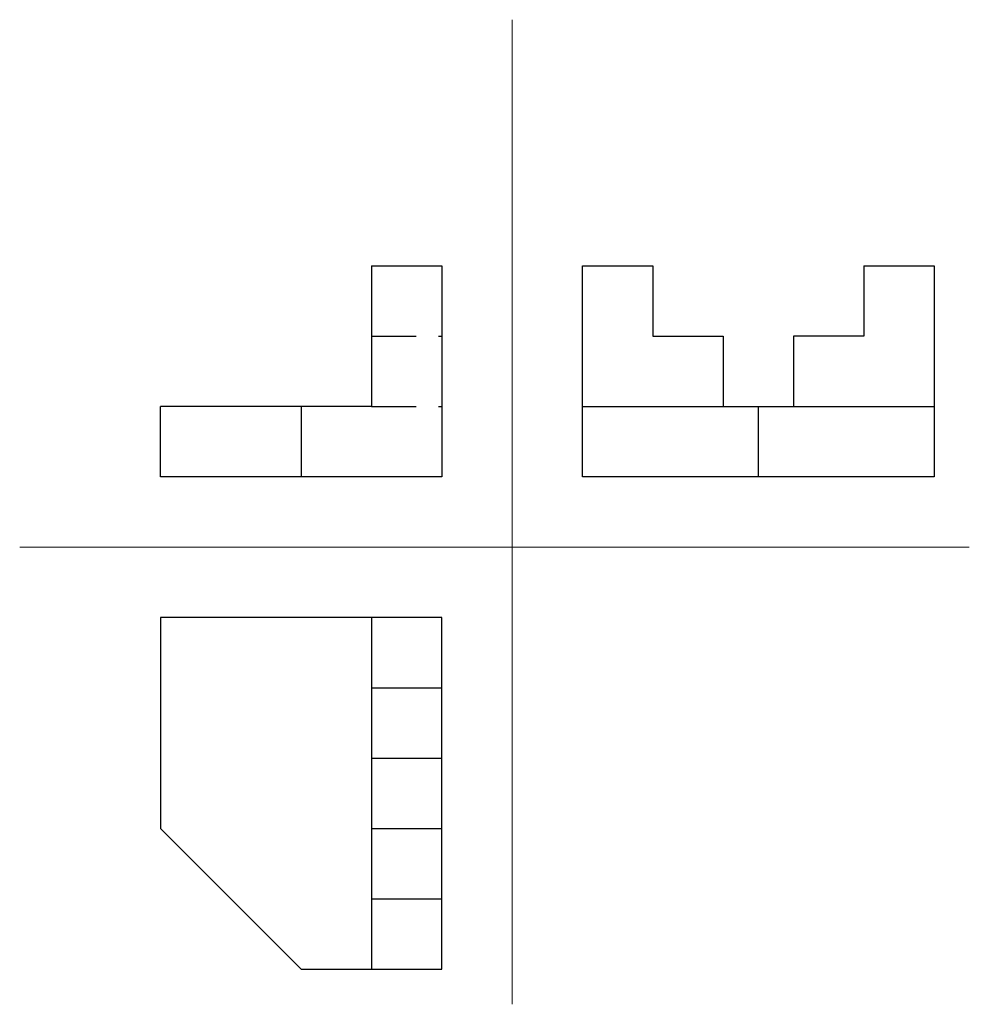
# Model space of a CAD drawing. Header units: millimetres. Extents: x 195 to 330, y 85 to 225.
import ezdxf

# ---------------------------------------------------------------- set-up
doc = ezdxf.new("R2010")
doc.units = ezdxf.units.MM
doc.linetypes.add('DASHED2', pattern=[9.525, 6.35, -3.175])
for name, color, linetype, lineweight in [('nevidljivi', 250, 'DASHED2', 30), ('pomocne', 3, 'Continuous', 15), ('vidljivi', 250, 'Continuous', 30)]:
    doc.layers.add(name, color=color, linetype=linetype, lineweight=lineweight)

msp = doc.modelspace()

# ---------------------------------------------------------------- linework, layer by layer
at = {"layer": 'nevidljivi'}
for p, q in [((245, 180), (255, 180)), ((245, 170), (255, 170))]:
    msp.add_line(p, q, dxfattribs=at)
at = {"layer": 'pomocne'}
for p, q in [((265, 225), (265, 85)), ((195, 150), (330, 150))]:
    msp.add_line(p, q, dxfattribs=at)
at = {"layer": 'vidljivi'}
for p, q in [((245, 190), (245, 170)), ((285, 190), (285, 180)), ((315, 190), (315, 180)), ((285, 180), (295, 180)), ((295, 180), (295, 170)), ((315, 180), (305, 180)), ((305, 180), (305, 170)), ((245, 170), (215, 170)), ((235, 170), (235, 160)), ((275, 170), (325, 170)), ((300, 170), (300, 160)), ((245, 140), (245, 90)), ((245, 130), (255, 130)), ((245, 120), (255, 120)), ((235, 90), (215, 110)), ((245, 110), (255, 110)), ((245, 100), (255, 100))]:
    msp.add_line(p, q, dxfattribs=at)
for points in [[(245, 190), (255, 190), (255, 160), (215, 160), (215, 170)], [(315, 190), (325, 190), (325, 160), (275, 160), (275, 190), (285, 190)], [(235, 90), (255, 90), (255, 140), (215, 140), (215, 110)]]:
    msp.add_lwpolyline(points, dxfattribs=at)

doc.saveas('drawing.dxf')
